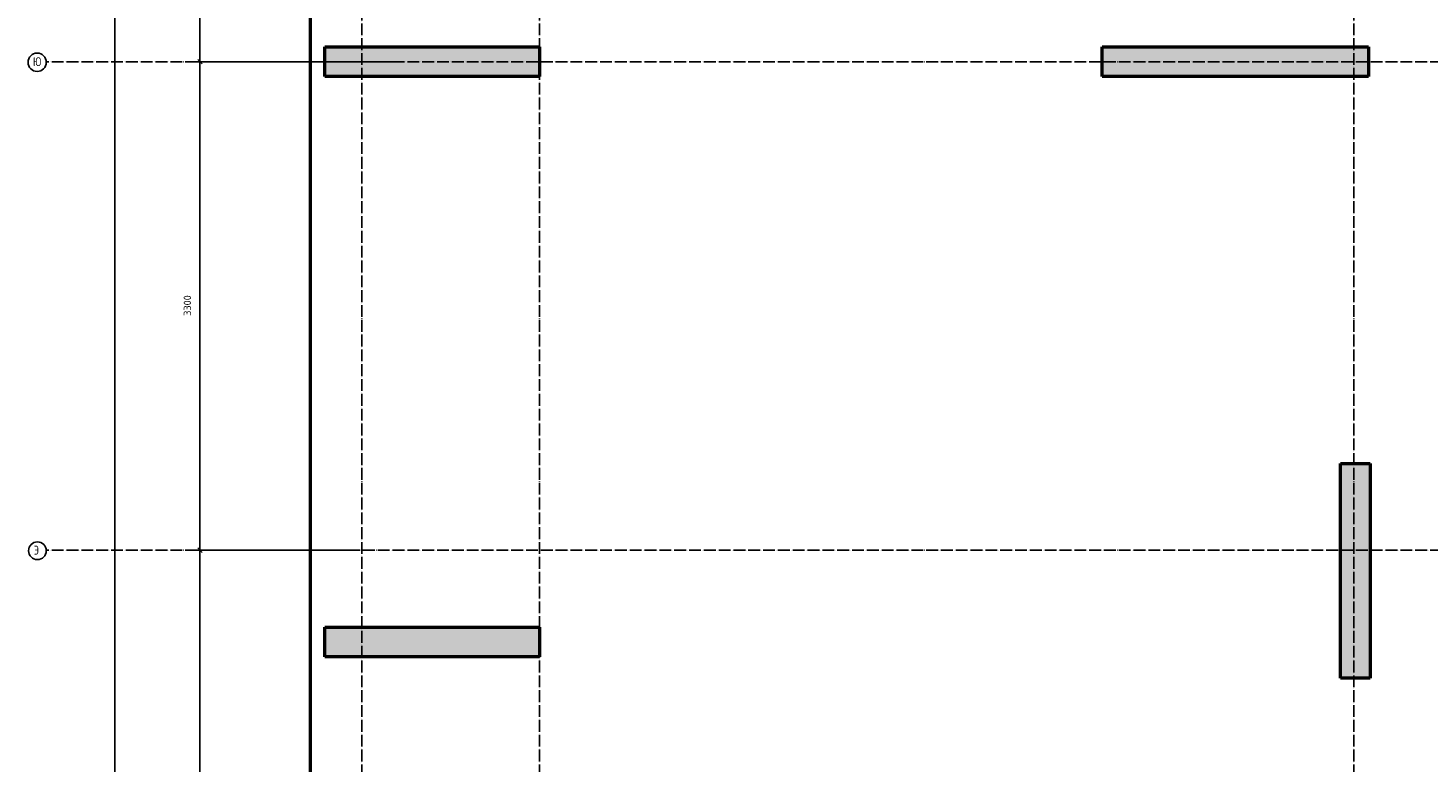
# Model space of a CAD drawing. Header units: millimetres. Extents: x -30645 to 44626, y 46540 to 77351.
# Tile 54 of 84: x -2255 to 7201, y 59749 to 64707. Entities that reach past the tile are written whole.
import ezdxf

# ---------------------------------------------------------------- set-up
doc = ezdxf.new("R2010")
doc.units = ezdxf.units.MM
doc.header["$PDMODE"] = 65
for name, pattern in [('______11', [100, 80, -10, 0, -10]), ('______3', [100, 80, -20]), ('______5', [220, 160, -20, 20, -20])]:
    doc.linetypes.add(name, pattern=pattern)
doc.layers.add('Standard', color=7, linetype='Continuous', lineweight=25)
doc.layers.add('Балка_ общее', color=7, linetype='______3', lineweight=13)
doc.layers.add('Осевая линия_ общее', color=7, linetype='______5', lineweight=13, true_color=0xa0a0a0)
doc.styles.add('ISOCPEUR', font='ISOCPEUR')
doc.dimstyles.new('DIMSTYLE_10', dxfattribs={"dimtxt": 50, "dimasz": 50, "dimexe": 0, "dimexo": 0, "dimgap": 25, "dimtad": 2, "dimdec": 0, "dimrnd": 5, "dimzin": 12, "dimdsep": 46, "dimtxsty": 'ISOCPEUR', "dimblk1": 'ALL_ML_STRICH', "dimblk2": 'ALL_ML_STRICH', "dimsah": 1, "dimcen": 0, "dimclrd": 7, "dimclre": 256, "dimclrt": 7, "dimadec": 0, "dimazin": 0, "dimtfac": 1, "dimtdec": 0, "dimtix": 1, "dimtmove": 2, "dimatfit": 3, "dimfxl": 0, "dimtzin": 0, "dimlwd": 0, "dimlwe": -3, "dimarcsym": 0})
doc.dimstyles.new('DIMSTYLE_11', dxfattribs={"dimtxt": 50, "dimasz": 50, "dimexe": 0, "dimexo": 0, "dimgap": 25, "dimtad": 2, "dimdec": 0, "dimrnd": 5, "dimzin": 12, "dimdsep": 46, "dimtxsty": 'ISOCPEUR', "dimblk1": 'ALL_ML_STRICH', "dimblk2": 'ALL_ML_STRICH', "dimsah": 1, "dimcen": 0, "dimclrd": 7, "dimclre": 256, "dimclrt": 7, "dimadec": 0, "dimazin": 0, "dimtfac": 1, "dimtdec": 0, "dimtix": 1, "dimtmove": 2, "dimatfit": 3, "dimfxl": 0, "dimtzin": 0, "dimlwd": 0, "dimlwe": -3, "dimarcsym": 0})

# ---------------------------------------------------------------- blocks, each defined once
blk = doc.blocks.new('ALL_ML_STRICH')
at = {"color": 0, "linetype": 'ByBlock', "lineweight": -2}
for p, q in [((-1, 0), (0.5, 0)), ((-0.3, -0.3), (0.3, 0.3)), ((0, -0.5), (0, 0.5))]:
    blk.add_line(p, q, dxfattribs=at)
blk = doc.blocks.new('*D78')
at = {"layer": 'DEFPOINTS', "color": 7, "linetype": 'Continuous', "lineweight": 13, "transparency": 33554687}
for p in [(-1306.2, 67780), (-1920, 46740), (-1668.6, 46740)]:
    blk.add_point(p, dxfattribs=at)
at = {"layer": 'Балка_ общее', "color": 251, "linetype": 'Continuous', "lineweight": -2, "true_color": 0x656565, "transparency": 33554687}
for p, q in [((-1316.2, 67780), (-1668.6, 67780)), ((-1910, 46740), (-1668.6, 46740))]:
    blk.add_line(p, q, dxfattribs=at)
at = {"layer": 'Балка_ общее', "color": 7, "linetype": 'Continuous', "lineweight": -2, "transparency": 33554687}
blk.add_line((-1668.6, 46740), (-1668.6, 67780), dxfattribs=at)
at = {"layer": 'Балка_ общее', "color": 7, "linetype": 'Continuous', "lineweight": 13, "transparency": 33554687, "xscale": 50, "yscale": 50, "zscale": 50}
for p, rotation in [((-1668.6, 67780), 90), ((-1668.6, 46740), 270)]:
    blk.add_blockref('ALL_ML_STRICH', p, dxfattribs=dict(at, rotation=rotation))
at = {"layer": 'Балка_ общее', "color": 7, "linetype": 'Continuous', "lineweight": 13, "transparency": 33554687, "insert": (-1718.6, 57265), "char_height": 50, "width": 250, "attachment_point": 5, "rotation": 90, "style": 'ISOCPEUR'}
blk.add_mtext('\\A1;{21040}', dxfattribs=at)
blk = doc.blocks.new('*D87')
at = {"layer": 'DEFPOINTS', "color": 7, "linetype": 'Continuous', "lineweight": 13, "transparency": 33554687}
for p in [(-16.5, 61180), (-1093.1, 57260), (-105.9, 57260)]:
    blk.add_point(p, dxfattribs=at)
at = {"layer": 'Балка_ общее', "color": 251, "linetype": 'Continuous', "lineweight": -2, "true_color": 0x656565, "transparency": 33554687}
for p, q in [((-26.5, 61180), (-1093.1, 61180)), ((-115.9, 57260), (-1093.1, 57260))]:
    blk.add_line(p, q, dxfattribs=at)
at = {"layer": 'Балка_ общее', "color": 7, "linetype": 'Continuous', "lineweight": -2, "transparency": 33554687}
blk.add_line((-1093.1, 57260), (-1093.1, 61180), dxfattribs=at)
at = {"layer": 'Балка_ общее', "color": 7, "linetype": 'Continuous', "lineweight": 13, "transparency": 33554687, "xscale": 50, "yscale": 50, "zscale": 50}
for p, rotation in [((-1093.1, 61180), 90), ((-1093.1, 57260), 270)]:
    blk.add_blockref('ALL_ML_STRICH', p, dxfattribs=dict(at, rotation=rotation))
at = {"layer": 'Балка_ общее', "color": 7, "linetype": 'Continuous', "lineweight": 13, "transparency": 33554687, "insert": (-1178.1, 59222.5), "char_height": 50, "width": 200, "attachment_point": 5, "rotation": 90, "style": 'ISOCPEUR'}
blk.add_mtext('\\A1;{3920}', dxfattribs=at)
blk = doc.blocks.new('*D88')
at = {"layer": 'DEFPOINTS', "color": 7, "linetype": 'Continuous', "lineweight": 13, "transparency": 33554687}
for p in [(226.9, 64480), (-1093.1, 61180), (-16.5, 61180)]:
    blk.add_point(p, dxfattribs=at)
at = {"layer": 'Балка_ общее', "color": 251, "linetype": 'Continuous', "lineweight": -2, "true_color": 0x656565, "transparency": 33554687}
for p, q in [((216.9, 64480), (-1093.1, 64480)), ((-26.5, 61180), (-1093.1, 61180))]:
    blk.add_line(p, q, dxfattribs=at)
at = {"layer": 'Балка_ общее', "color": 7, "linetype": 'Continuous', "lineweight": -2, "transparency": 33554687}
blk.add_line((-1093.1, 61180), (-1093.1, 64480), dxfattribs=at)
at = {"layer": 'Балка_ общее', "color": 7, "linetype": 'Continuous', "lineweight": 13, "transparency": 33554687, "xscale": 50, "yscale": 50, "zscale": 50}
for p, rotation in [((-1093.1, 64480), 90), ((-1093.1, 61180), 270)]:
    blk.add_blockref('ALL_ML_STRICH', p, dxfattribs=dict(at, rotation=rotation))
at = {"layer": 'Балка_ общее', "color": 7, "linetype": 'Continuous', "lineweight": 13, "transparency": 33554687, "insert": (-1178.1, 62832.5), "char_height": 50, "width": 200, "attachment_point": 5, "rotation": 90, "style": 'ISOCPEUR'}
blk.add_mtext('\\A1;{3300}', dxfattribs=at)
blk = doc.blocks.new('*D89')
at = {"layer": 'DEFPOINTS', "color": 7, "linetype": 'Continuous', "lineweight": 13, "transparency": 33554687}
for p in [(-886.2, 67780), (-1093.1, 64480), (226.9, 64480)]:
    blk.add_point(p, dxfattribs=at)
at = {"layer": 'Балка_ общее', "color": 251, "linetype": 'Continuous', "lineweight": -2, "true_color": 0x656565, "transparency": 33554687}
for p, q in [((-896.2, 67780), (-1093.1, 67780)), ((216.9, 64480), (-1093.1, 64480))]:
    blk.add_line(p, q, dxfattribs=at)
at = {"layer": 'Балка_ общее', "color": 7, "linetype": 'Continuous', "lineweight": -2, "transparency": 33554687}
blk.add_line((-1093.1, 64480), (-1093.1, 67780), dxfattribs=at)
at = {"layer": 'Балка_ общее', "color": 7, "linetype": 'Continuous', "lineweight": 13, "transparency": 33554687, "xscale": 50, "yscale": 50, "zscale": 50}
for p, rotation in [((-1093.1, 67780), 90), ((-1093.1, 64480), 270)]:
    blk.add_blockref('ALL_ML_STRICH', p, dxfattribs=dict(at, rotation=rotation))
at = {"layer": 'Балка_ общее', "color": 7, "linetype": 'Continuous', "lineweight": 13, "transparency": 33554687, "insert": (-1178.1, 66132.5), "char_height": 50, "width": 200, "attachment_point": 5, "rotation": 90, "style": 'ISOCPEUR'}
blk.add_mtext('\\A1;{3300}', dxfattribs=at)

msp = doc.modelspace()

# ---------------------------------------------------------------- hatches: boundary and pattern name
at = {"linetype": 'Continuous', "lineweight": 13, "transparency": 33554687}
for points in [[(-250, 64580), (-250, 64380), (1200, 64380), (1200, 64580)], [(5000, 64580), (5000, 64380), (6800, 64380), (6800, 64580)], [(6610, 60315), (6810, 60315), (6810, 61765), (6610, 61765)], [(-250, 60660), (-250, 60460), (1200, 60460), (1200, 60660)]]:
    msp.add_hatch(color=7, dxfattribs=at).paths.add_polyline_path(points)

# ---------------------------------------------------------------- linework, layer by layer
at = {"color": 7, "linetype": 'Continuous', "lineweight": 50, "transparency": 33554687}
for p, q in [((-250, 64380), (-250, 64580)), ((-250, 64580), (1200, 64580)), ((1200, 64580), (1200, 64380)), ((5000, 64380), (5000, 64580)), ((5000, 64580), (6800, 64580)), ((6800, 64580), (6800, 64380)), ((1200, 64380), (-250, 64380)), ((6800, 64380), (5000, 64380)), ((6610, 60315), (6610, 61765)), ((6610, 61765), (6810, 61765)), ((6810, 61765), (6810, 60315)), ((-250, 60460), (-250, 60660)), ((-250, 60660), (1200, 60660)), ((1200, 60660), (1200, 60460)), ((1200, 60460), (-250, 60460)), ((6810, 60315), (6610, 60315))]:
    msp.add_line(p, q, dxfattribs=at)
at = {"layer": 'Standard', "color": 7, "linetype": 'Continuous', "lineweight": 50, "transparency": 33554687}
msp.add_lwpolyline([(-350, 46540), (14302, 46540), (14302, 68055.7), (-350, 68055.7), (-350, 46540)], dxfattribs=at)
at = {"layer": 'Осевая линия_ общее', "color": 253, "linetype": '______11', "lineweight": -3, "true_color": 0xa0a0a0, "transparency": 33554687}
for p, q in [((0, 46640), (0, 69548.2)), ((1200, 46640), (1200, 69548.2)), ((6700, 46640), (6700, 69548.2)), ((14202, 64480), (-2131.8, 64480)), ((14202, 61180), (-2131.8, 61180))]:
    msp.add_line(p, q, dxfattribs=at)
at = {"layer": 'Осевая линия_ общее', "color": 7, "linetype": 'Continuous', "lineweight": -3, "transparency": 33554687}
for centre, radius in [((-2192.9, 64476.1), 61.9), ((-2191.1, 61176.1), 59.8)]:
    msp.add_circle(centre, radius, dxfattribs=at)

# ---------------------------------------------------------------- texts
at = {"layer": 'Осевая линия_ общее', "color": 7, "linetype": 'Continuous', "lineweight": -3, "transparency": 33554687, "char_height": 60, "attachment_point": 7, "style": 'ISOCPEUR'}
for s, insert, width in [('\\W0.83;Ю', (-2221.4, 64450), 81.775), ('\\W0.80;Э', (-2215.1, 61150), 71.967)]:
    msp.add_mtext(s, dxfattribs=dict(at, insert=insert, width=width))

# ---------------------------------------------------------------- dimensions: what is measured, and where the dimension line sits
at = {"layer": 'Балка_ общее', "color": 7, "linetype": 'Continuous', "lineweight": 13, "transparency": 33554687}
for base, p1, p2, dimstyle, picture, middle in [((-1668.6, 67780), (-1910, 46740), (-1316.2, 67780), 'DIMSTYLE_10', '*D78', (-1718.6, 57265)), ((-1093.1, 67780), (216.9, 64480), (-896.2, 67780), 'DIMSTYLE_11', '*D89', (-1178.1, 66132.5)), ((-1093.1, 64480), (-26.5, 61180), (216.9, 64480), 'DIMSTYLE_11', '*D88', (-1178.1, 62832.5)), ((-1093.1, 61180), (-115.9, 57260), (-26.5, 61180), 'DIMSTYLE_11', '*D87', (-1178.1, 59222.5))]:
    dim = msp.add_linear_dim(base=base, p1=p1, p2=p2, angle=90, dimstyle=dimstyle, override={"dimpost": '<>', "dimclrd": 7, "dimclre": 251, "dimclrt": 7, "dimlwd": 0, "dimlwe": 65533}, dxfattribs=at)
    dim.commit()
    dim.dimension.update_dxf_attribs({"geometry": picture, "text_midpoint": middle, "dimtype": 160})

doc.saveas('drawing.dxf')
